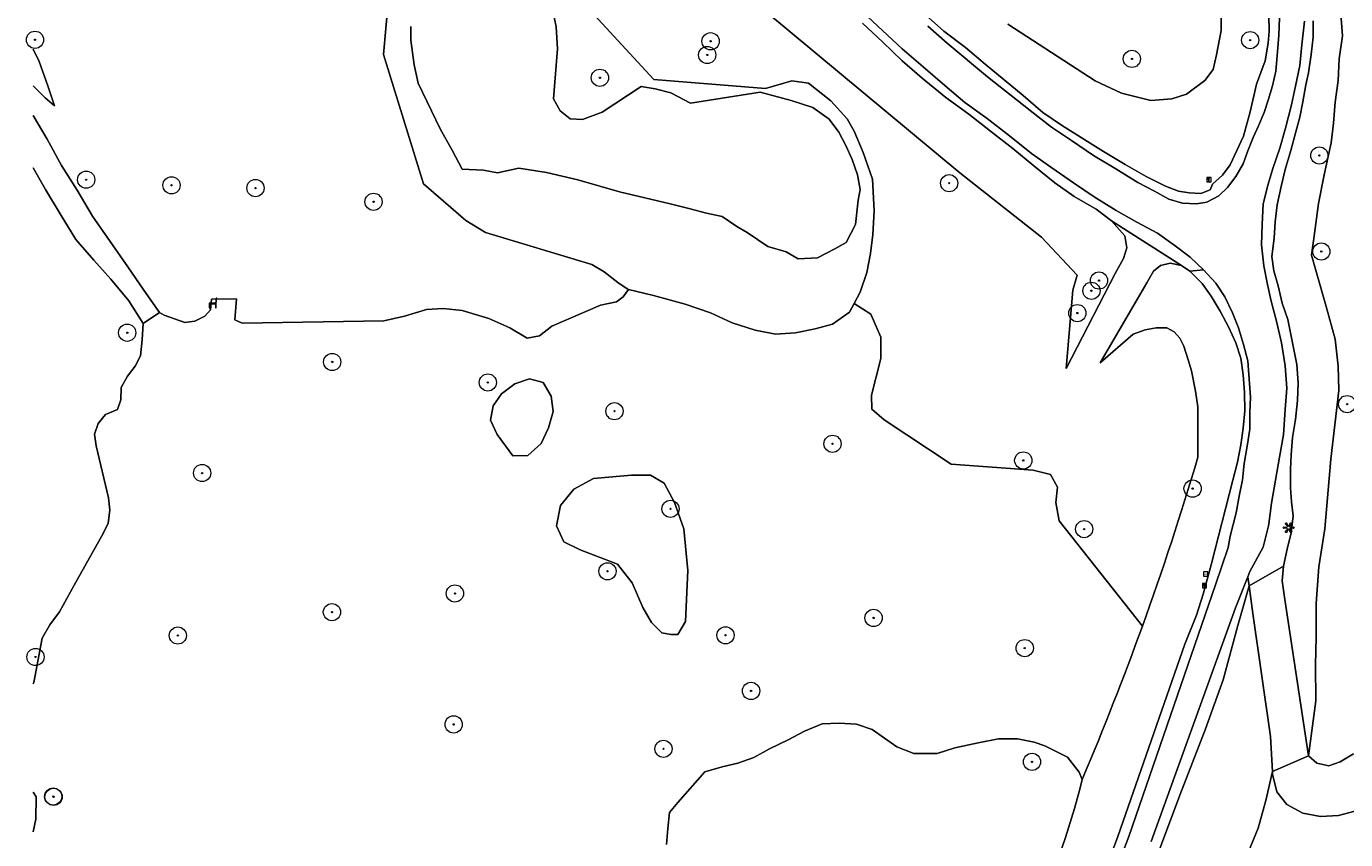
# Model space of a CAD drawing. Header units: metres. Extents: x 196496 to 197479, y 355139 to 356324.
# Tile 2 of 144: x 196828 to 196943, y 355224 to 355295. Entities that reach past the tile are written whole.
import ezdxf
from ezdxf.enums import TextEntityAlignment as Align

# ---------------------------------------------------------------- set-up
doc = ezdxf.new("R2010")
doc.units = ezdxf.units.M
doc.layers.get('0').update_dxf_attribs({"color": 252, "lineweight": 18})
for name, color, linetype, lineweight in [('B-WE-GR-BEPLANTING_CULTUUR_BOSPLANTSOEN-GV', 252, 'Continuous', 18), ('B-WE-GR-BOOM-S', 252, 'Continuous', 18), ('B-WE-GR-GRAS-GV', 252, 'Continuous', 18), ('B-WE-GR-HOUTWAL-GV', 252, 'Continuous', 18), ('B-WE-GW-TALUD_KRUIN-G', 252, 'Continuous', 18), ('B-WE-IE-KUNSTOBJECT-S', 252, 'Continuous', 18), ('B-WE-IE-MEUBILAIR-S', 252, 'Continuous', 18), ('B-WE-IE-MEUBILAIR_WEGMEUBILAIR-S', 252, 'Continuous', 18), ('B-WE-OG-TERREIN_BEGROEID-GV', 252, 'Continuous', 18), ('B-WE-OG-TERREIN_OEVER-GV', 252, 'Continuous', 18), ('B-WE-OG-WATER_MEER-GV', 252, 'Continuous', 18), ('B-WE-VH-ONVERHARD_ZAND-GV', 252, 'Continuous', 18)]:
    doc.layers.add(name, color=color, linetype=linetype, lineweight=lineweight)
doc.styles.add('NLCS-ISO', font='NLCS-ISO.ttf')

# ---------------------------------------------------------------- blocks, each defined once
blk = doc.blocks.new('SIE-MEUBILAIR_BORD_WEGWIJZER-SO')
blk.add_lwpolyline([(-0.75, -0.75), (0.75, -0.75), (0.75, 0.75), (-0.75, 0.75)], close=True)
at = {"style": 'NLCS-ISO'}
blk.add_text('ww', height=0.75, dxfattribs=at).set_placement((0, 0.125), align=Align.MIDDLE_CENTER)
blk = doc.blocks.new('SIE-MEUBILAIR_BORD_INFORMATIE-SO')
h = blk.add_hatch(color=256)
h.dxf.hatch_style = 1
h.paths.add_polyline_path([(0.13, 0.2), (-0.33, 0.2), (-0.33, 0.08), (-0.13, 0.08), (-0.13, -0.65), (0.13, -0.65)])
h = blk.add_hatch(color=256)
h.dxf.hatch_style = 1
edge = h.paths.add_edge_path()
edge.add_arc((0, 0.5), 0.149, 0, 360)
for points in [[(-0.75, -0.75), (0.75, -0.75), (0.75, 0.75), (-0.75, 0.75)], [(0.13, 0.2), (-0.33, 0.2), (-0.33, 0.08), (-0.13, 0.08), (-0.13, -0.65), (0.13, -0.65)]]:
    blk.add_lwpolyline(points, close=True)
blk.add_circle((0, 0.5), 0.149)
blk = doc.blocks.new('SIE-WEG_ZITBANK-SO')
at = {"color": 0, "linetype": 'ByBlock', "lineweight": 18}
blk.add_lwpolyline([(-0.91, -1.63), (-0.91, -0.2), (1.09, -0.2), (1.09, -1.63), (1.29, -1.63), (1.29, -0.21), (1.54, 1.78), (1.33, 1.78), (1.11, 0), (-1.11, 0), (-1.11, -1.63)], close=True, dxfattribs=at)
blk = doc.blocks.new('SIE-KUNSTOBJECT-SO')
at = {"color": 0, "linetype": 'ByBlock', "lineweight": 18, "flags": 128}
blk.add_lwpolyline([(0.27, -0.73, 0.700208), (-0.27, -0.73), (-0.56, -1.53, -1), (-1.05, -1.25), (-0.5, -0.6, 0.700208), (-0.77, -0.13), (-1.6, -0.28, -1), (-1.6, 0.28), (-0.77, 0.13, 0.700208), (-0.5, 0.6), (-1.05, 1.25, -1), (-0.56, 1.53), (-0.27, 0.73, 0.700208), (0.27, 0.73), (0.56, 1.53, -1), (1.05, 1.25), (0.5, 0.6, 0.700208), (0.77, 0.13), (1.6, 0.28, -1), (1.6, -0.28), (0.77, -0.13, 0.700208), (0.5, -0.6), (1.05, -1.25, -1), (0.56, -1.53)], format="xyb", close=True, dxfattribs=at)
blk = doc.blocks.new('SGR-BOOM_GBKN-SO')
at = {"color": 0, "linetype": 'ByBlock', "lineweight": 18}
for radius in [3, 0.225]:
    blk.add_circle((0, 0), radius, dxfattribs=at)

msp = doc.modelspace()

# ---------------------------------------------------------------- linework, layer by layer
at = {"layer": 'B-WE-GR-BEPLANTING_CULTUUR_BOSPLANTSOEN-GV', "flags": 128}
for points in [[(196932.498, 355297.574), (196932.486, 355294.746), (196932.074, 355292.626), (196931.786, 355291.365), (196931.077, 355290.381), (196929.466, 355289.209), (196928.187, 355288.791), (196926.364, 355288.648), (196923.801, 355289.292), (196921.526, 355290.364), (196913.915, 355295.315)], [(196892.893, 355296.346), (196909.722, 355282.34), (196916.858, 355276.758), (196919.966, 355273.431), (196919.575, 355272.134), (196919.003, 355265.314), (196923.255, 355273.581), (196923.992, 355274.877), (196924.269, 355275.827), (196924.106, 355276.853), (196922.952, 355278.179), (196921.623, 355279.184), (196919.7, 355280.303), (196918.002, 355281.473), (196916.171, 355282.958), (196914.34, 355284.461), (196912.394, 355285.971), (196910.516, 355287.456), (196908.522, 355288.926), (196906.443, 355290.59), (196904.699, 355292.115), (196903.031, 355293.732), (196901.26, 355295.382)], [(196906.737, 355296.119), (196908.346, 355294.699), (196910.216, 355293.284), (196911.944, 355291.816), (196915.246, 355289.092), (196916.974, 355287.605), (196918.679, 355286.436), (196922.236, 355284.21), (196924.145, 355283.08), (196925.971, 355282.031), (196927.654, 355281.18), (196928.793, 355280.753), (196929.701, 355280.611), (196930.719, 355280.56), (196931.537, 355280.874), (196931.746, 355281.37), (196932.599, 355282.153), (196933.271, 355283.042), (196934.428, 355285.541), (196935.029, 355287.673), (196935.567, 355290.066), (196936.328, 355292.102), (196936.587, 355293.642), (196936.689, 355294.703), (196936.642, 355296.053)], [(196940.514, 355295.607), (196940.503, 355294.182), (196940.331, 355292.647), (196940.113, 355291.074), (196939.858, 355290.013), (196939.617, 355288.535), (196939.346, 355287.206), (196939.009, 355285.913), (196938.573, 355284.302), (196938.069, 355282.65), (196937.707, 355281.161), (196937.375, 355279.575), (196937.184, 355278.076), (196937.11, 355276.657), (196936.9, 355275.074), (196937.078, 355273.799), (196937.459, 355272.492), (196937.803, 355271.007), (196938.308, 355269.584), (196939.081, 355265.648), (196939.194, 355264.061), (196939.135, 355262.501), (196938.981, 355260.855), (196938.699, 355259.304), (196938.579, 355257.787), (196938.541, 355256.493), (196938.545, 355254.905), (196938.621, 355253.677), (196938.757, 355252.473), (196938.579, 355250.977), (196938.247, 355249.556), (196937.937, 355248.077), (196937.819, 355246.808), (196938.047, 355245.165), (196940.11, 355231.555), (196940.727, 355236.357), (196940.724, 355239.497), (196940.762, 355241.909), (196940.765, 355244.827), (196941.005, 355248.019), (196941.514, 355251.341), (196942.047, 355257.395), (196942.737, 355263.395), (196942.683, 355265.506), (196942.412, 355267.86), (196941.643, 355270.708), (196940.364, 355275.185), (196940.624, 355277.076), (196940.966, 355279.69), (196941.464, 355282.167), (196942.066, 355284.975), (196942.284, 355286.668), (196942.436, 355288.498), (196942.671, 355290.386), (196942.771, 355292.285), (196943.05, 355294.282), (196942.92, 355296.162)]]:
    msp.add_lwpolyline(points, dxfattribs=at)
at = {"layer": 'B-WE-GR-BEPLANTING_CULTUUR_BOSPLANTSOEN-GV'}
msp.add_lwpolyline([(196829.043, 355289.927), (196830.074, 355288.876), (196830.887, 355288.197), (196830.301, 355289.945), (196829.565, 355292.065), (196829.043, 355293.127)], dxfattribs=at)
at = {"layer": 'B-WE-GR-GRAS-GV', "flags": 128}
for points in [[(196870.821, 355257.698), (196872.111, 355257.725), (196873.262, 355258.773), (196873.902, 355260.132), (196874.319, 355261.545), (196874.152, 355262.898), (196873.44, 355264.093), (196872.255, 355264.396), (196870.992, 355263.968), (196869.83, 355263.101), (196869.099, 355262.056), (196868.872, 355260.808), (196869.451, 355259.564)], [(196938.047, 355245.165), (196937.819, 355246.808), (196937.937, 355248.077), (196934.927, 355246.356), (196935.092, 355245.259), (196935.258, 355243.95), (196936.777, 355233.244), (196936.955, 355230.182), (196940.11, 355231.555)]]:
    msp.add_lwpolyline(points, close=True, dxfattribs=at)
msp.add_lwpolyline([(196944.132, 355226.74), (196942.716, 355226.373), (196941.145, 355226.258), (196939.615, 355226.568), (196938.228, 355227.311), (196937.348, 355228.429), (196936.968, 355229.965), (196936.955, 355230.182), (196936.372, 355227.672), (196935.72, 355225.252), (196933.616, 355220.186)], dxfattribs=at)
at = {"layer": 'B-WE-GR-HOUTWAL-GV', "flags": 128}
for points in [[(196942.92, 355296.162), (196943.05, 355294.282), (196942.771, 355292.285), (196942.671, 355290.386), (196942.436, 355288.498), (196942.284, 355286.668), (196942.066, 355284.975), (196941.464, 355282.167), (196940.966, 355279.69), (196940.624, 355277.076), (196940.364, 355275.185), (196941.643, 355270.708), (196942.412, 355267.86), (196942.683, 355265.506), (196942.737, 355263.395), (196942.047, 355257.395), (196941.514, 355251.341), (196941.005, 355248.019), (196940.765, 355244.827), (196940.762, 355241.909), (196940.724, 355239.497), (196940.727, 355236.357), (196940.11, 355231.555), (196940.84, 355230.919), (196941.882, 355230.678), (196942.852, 355231.03), (196944.024, 355231.745)], [(196939.753, 355295.56), (196939.511, 355293.496), (196939.338, 355291.714), (196938.966, 355289.894), (196938.616, 355288.267), (196938.091, 355286.251), (196937.593, 355284.489), (196936.991, 355282.734), (196936.587, 355281.353), (196936.165, 355279.644), (196936.067, 355277.85), (196936.021, 355276.088), (196936.211, 355274.246), (196936.539, 355272.608), (196936.841, 355271.176), (196937.324, 355269.425), (196937.743, 355267.538), (196938.07, 355265.524), (196938.216, 355263.593), (196938.079, 355261.742), (196937.927, 355259.531), (196937.588, 355257.586), (196937.22, 355255.581), (196936.884, 355253.565), (196936.637, 355251.773), (196936.612, 355251.591), (196936.153, 355249.736), (196935.003, 355247.631), (196934.809, 355247.144), (196934.927, 355246.356), (196937.937, 355248.077), (196938.247, 355249.556), (196938.579, 355250.977), (196938.757, 355252.473), (196938.621, 355253.677), (196938.545, 355254.905), (196938.541, 355256.493), (196938.579, 355257.787), (196938.699, 355259.304), (196938.981, 355260.855), (196939.135, 355262.501), (196939.194, 355264.061), (196939.081, 355265.648), (196938.308, 355269.584), (196937.803, 355271.007), (196937.459, 355272.492), (196937.078, 355273.799), (196936.9, 355275.074), (196937.11, 355276.657), (196937.184, 355278.076), (196937.375, 355279.575), (196937.707, 355281.161), (196938.069, 355282.65), (196938.573, 355284.302), (196939.009, 355285.913), (196939.346, 355287.206), (196939.617, 355288.535), (196939.858, 355290.013), (196940.113, 355291.074), (196940.331, 355292.647), (196940.503, 355294.182), (196940.514, 355295.607)]]:
    msp.add_lwpolyline(points, dxfattribs=at)
at = {"layer": 'B-WE-GW-TALUD_KRUIN-G', "flags": 128}
for points in [[(196906.737, 355296.119), (196908.346, 355294.699), (196910.216, 355293.284), (196911.944, 355291.816), (196915.246, 355289.092), (196916.974, 355287.605), (196918.679, 355286.436), (196922.236, 355284.21), (196924.145, 355283.08), (196925.971, 355282.031), (196927.654, 355281.18), (196928.793, 355280.753), (196929.701, 355280.611), (196930.719, 355280.56), (196931.537, 355280.874), (196931.746, 355281.37), (196932.599, 355282.153), (196933.271, 355283.042), (196934.428, 355285.541), (196935.029, 355287.673), (196935.567, 355290.066), (196936.328, 355292.102), (196936.587, 355293.642), (196936.689, 355294.703), (196936.642, 355296.053)], [(196922.126, 355220.87), (196923.509, 355224.528), (196929.328, 355241.29), (196930.341, 355243.825), (196930.934, 355245.629), (196931.617, 355248.212), (196933.502, 355255.567), (196933.915, 355257.129), (196934.199, 355258.642), (196934.424, 355260.106), (196934.56, 355261.625), (196934.53, 355263.226), (196934.403, 355264.742), (196934.201, 355266.206), (196933.78, 355267.528), (196933.136, 355268.94), (196932.416, 355270.304), (196931.618, 355271.601), (196930.849, 355272.712), (196929.774, 355273.781), (196929.044, 355274.285), (196928.041, 355274.468), (196927.215, 355274.272), (196926.607, 355273.783), (196926.029, 355272.765), (196921.964, 355265.786)], [(196940.11, 355231.555), (196938.047, 355245.165), (196937.819, 355246.808), (196937.937, 355248.077), (196934.927, 355246.356)], [(196937.937, 355248.077), (196937.819, 355246.808), (196938.047, 355245.165), (196940.11, 355231.555)], [(196934.927, 355246.356), (196933.95, 355242.907), (196932.676, 355238.178), (196931.1, 355233.83), (196928.895, 355228.144), (196923.912, 355214.787)]]:
    msp.add_lwpolyline(points, dxfattribs=at)
at = {"layer": 'B-WE-OG-TERREIN_BEGROEID-GV', "flags": 128}
for points in [[(196875.441, 355298.788), (196883.085, 355290.468), (196892.817, 355289.69), (196895.117, 355290.377), (196896.56, 355290.171), (196898.508, 355288.621), (196899.909, 355287.06), (196900.523, 355285.979), (196901.32, 355284.114), (196902.133, 355281.803), (196902.277, 355279.03), (196902.154, 355276.978), (196901.955, 355275.326), (196901.641, 355273.67), (196901.047, 355271.947), (196900.532, 355270.956), (196901.973, 355270.047), (196902.849, 355268.031), (196902.867, 355266.185), (196902.049, 355262.966), (196902.077, 355261.771), (196903.14, 355260.835), (196908.98, 355256.955), (196916.121, 355256.441), (196917.632, 355256.065), (196918.232, 355254.958), (196918.102, 355253.637), (196918.39, 355252.035), (196925.634, 355242.857)], [(196829.043, 355287.343), (196830.244, 355285.274), (196831.512, 355282.986), (196832.853, 355280.847), (196834.203, 355278.589), (196837.287, 355274.172), (196838.658, 355272.126), (196840.033, 355270.176), (196840.449, 355269.944), (196842.239, 355269.32), (196843.123, 355269.418), (196843.984, 355269.864), (196844.472, 355270.428), (196844.561, 355271.354), (196846.742, 355271.372), (196846.585, 355269.529), (196847.237, 355269.266), (196859.576, 355269.455), (196861.38, 355269.858), (196863.286, 355270.437), (196864.746, 355270.524), (196866.382, 355270.353), (196868.719, 355269.654), (196870.54, 355268.838), (196872.063, 355267.96), (196873.14, 355268.143), (196874.191, 355269), (196878.455, 355270.813), (196879.821, 355271.114), (196880.429, 355271.559), (196880.882, 355272.186), (196880.853, 355272.193), (196879.937, 355272.805), (196878.774, 355273.714), (196877.691, 355274.364), (196868.426, 355277.16), (196866.721, 355278.186), (196863.023, 355281.399), (196859.557, 355292.66), (196859.942, 355297.184)], [(196913.915, 355295.315), (196921.526, 355290.364), (196923.801, 355289.292), (196926.364, 355288.648), (196928.187, 355288.791), (196929.466, 355289.209), (196931.077, 355290.381), (196931.786, 355291.365), (196932.074, 355292.626), (196932.486, 355294.746), (196932.498, 355297.574)], [(196901.26, 355295.382), (196903.031, 355293.732), (196904.699, 355292.115), (196906.443, 355290.59), (196908.522, 355288.926), (196910.516, 355287.456), (196912.394, 355285.971), (196914.34, 355284.461), (196916.171, 355282.958), (196918.002, 355281.473), (196919.7, 355280.303), (196921.623, 355279.184), (196922.952, 355278.179), (196929.044, 355274.285), (196929.774, 355273.781), (196930.952, 355273.896), (196929.797, 355275.01), (196928.483, 355275.997), (196926.951, 355277.082), (196925.149, 355278.043), (196923.364, 355279.075), (196921.445, 355280.262), (196919.624, 355281.471), (196917.755, 355282.779), (196915.988, 355284.031), (196914.047, 355285.561), (196912.102, 355287.073), (196910.185, 355288.468), (196908.426, 355289.95), (196906.533, 355291.572), (196904.713, 355293.147), (196901.278, 355296.342)], [(196936.642, 355296.053), (196936.689, 355294.703), (196936.587, 355293.642), (196936.328, 355292.102), (196935.567, 355290.066), (196935.029, 355287.673), (196934.428, 355285.541), (196933.271, 355283.042), (196932.599, 355282.153), (196931.746, 355281.37), (196931.537, 355280.874), (196930.719, 355280.56), (196929.701, 355280.611), (196928.793, 355280.753), (196927.654, 355281.18), (196925.971, 355282.031), (196924.145, 355283.08), (196922.236, 355284.21), (196918.679, 355286.436), (196916.974, 355287.605), (196915.246, 355289.092), (196911.944, 355291.816), (196910.216, 355293.284), (196908.346, 355294.699), (196906.737, 355296.119)], [(196906.956, 355295.128), (196908.619, 355293.636), (196912.159, 355290.708), (196915.848, 355287.785), (196917.729, 355286.339), (196919.448, 355285.169), (196921.365, 355283.849), (196923.321, 355282.686), (196925.239, 355281.51), (196926.691, 355280.754), (196927.951, 355280.061), (196929.121, 355279.694), (196930.346, 355279.649), (196931.256, 355279.794), (196932.291, 355280.358), (196933.044, 355281.072), (196933.781, 355282.03), (196934.414, 355283.133), (196934.819, 355284.269), (196935.272, 355285.418), (196935.741, 355286.454), (196936.239, 355287.602), (196936.595, 355288.682), (196936.976, 355289.943), (196937.245, 355291.207), (196937.403, 355292.903), (196937.514, 355294.343), (196937.564, 355295.84)], [(196829.043, 355237.822), (196829.091, 355237.942), (196829.827, 355241.808), (196830.492, 355242.965), (196831.333, 355244.115), (196832.602, 355246.437), (196835.117, 355250.941), (196835.567, 355251.814), (196835.714, 355252.957), (196835.595, 355254.049), (196834.526, 355258.578), (196834.361, 355259.573), (196834.699, 355260.52), (196835.327, 355261.306), (196836.389, 355261.741), (196836.663, 355262.577), (196836.702, 355263.634), (196837.241, 355264.636), (196837.902, 355265.513), (196838.377, 355266.414), (196838.534, 355267.811), (196838.602, 355269.229), (196837.353, 355271.206), (196835.785, 355273.098), (196834.309, 355274.74), (196832.742, 355276.545), (196831.398, 355278.78), (196830.116, 355280.891), (196829.043, 355282.781)], [(196930.468, 355257.572), (196930.468, 355261.966), (196930.27, 355263.342), (196929.904, 355265.092), (196929.613, 355266.061), (196929.24, 355267.253), (196928.885, 355267.947), (196928.401, 355268.512), (196927.755, 355268.835), (196926.836, 355268.835), (196925.883, 355268.674), (196924.828, 355268.293), (196921.964, 355265.786), (196926.029, 355272.765), (196926.607, 355273.783), (196927.215, 355274.272), (196928.041, 355274.468), (196929.044, 355274.285), (196922.952, 355278.179)], [(196929.044, 355274.285), (196928.041, 355274.468), (196927.215, 355274.272), (196926.607, 355273.783), (196926.029, 355272.765), (196921.964, 355265.786), (196924.828, 355268.293), (196925.883, 355268.674), (196926.836, 355268.835), (196927.755, 355268.835), (196928.401, 355268.512), (196928.885, 355267.947), (196929.24, 355267.253), (196929.613, 355266.061), (196929.904, 355265.092), (196930.27, 355263.342), (196930.468, 355261.966), (196930.468, 355257.572)], [(196922.126, 355220.87), (196923.509, 355224.528), (196929.328, 355241.29), (196930.341, 355243.825), (196930.934, 355245.629), (196931.617, 355248.212), (196933.502, 355255.567), (196933.915, 355257.129), (196934.199, 355258.642), (196934.424, 355260.106), (196934.56, 355261.625), (196934.53, 355263.226), (196934.403, 355264.742), (196934.201, 355266.206), (196933.78, 355267.528), (196933.136, 355268.94), (196932.416, 355270.304), (196931.618, 355271.601), (196930.849, 355272.712), (196929.774, 355273.781), (196929.044, 355274.285)], [(196923.062, 355220.87), (196924.445, 355224.528), (196932.013, 355246.448), (196933.107, 355249.702), (196933.287, 355250.685), (196933.803, 355252.723), (196934.067, 355254.187), (196934.354, 355255.614), (196934.509, 355257.016), (196934.765, 355258.523), (196934.998, 355260.018), (196934.991, 355261.466), (196935.056, 355262.804), (196934.818, 355265.96), (196934.441, 355267.397), (196934.016, 355268.832), (196933.482, 355270.162), (196932.81, 355271.538), (196932.028, 355272.728), (196930.952, 355273.896), (196929.774, 355273.781), (196930.849, 355272.712), (196931.618, 355271.601), (196932.416, 355270.304), (196933.136, 355268.94), (196933.78, 355267.528), (196934.201, 355266.206), (196934.403, 355264.742), (196934.53, 355263.226), (196934.56, 355261.625), (196934.424, 355260.106), (196934.199, 355258.642), (196933.915, 355257.129), (196933.502, 355255.567), (196931.617, 355248.212), (196930.934, 355245.629), (196930.341, 355243.825), (196929.328, 355241.29), (196923.509, 355224.528), (196922.126, 355220.87)], [(196925.634, 355242.857), (196918.39, 355252.035), (196918.102, 355253.637), (196918.232, 355254.958), (196917.632, 355256.065), (196916.121, 355256.441), (196908.98, 355256.955), (196903.14, 355260.835), (196902.077, 355261.771), (196902.049, 355262.966), (196902.867, 355266.185), (196902.849, 355268.031), (196901.973, 355270.047), (196900.532, 355270.956), (196900.137, 355270.198), (196898.639, 355269.178), (196897.148, 355268.746), (196895.431, 355268.418), (196893.67, 355268.283), (196891.92, 355268.637), (196889.895, 355269.274), (196888.021, 355270.156), (196885.805, 355270.912), (196883.06, 355271.667), (196880.882, 355272.186)], [(196923.912, 355214.787), (196928.895, 355228.144), (196931.1, 355233.83), (196932.676, 355238.178), (196933.95, 355242.907), (196934.927, 355246.356)], [(196933.616, 355220.186), (196935.72, 355225.252), (196936.372, 355227.672), (196936.955, 355230.182), (196936.777, 355233.244), (196935.258, 355243.95), (196935.092, 355245.259), (196934.927, 355246.356), (196933.95, 355242.907), (196932.676, 355238.178), (196931.1, 355233.83), (196928.895, 355228.144), (196923.912, 355214.787)], [(196884.193, 355223.838), (196884.306, 355225.213), (196884.451, 355226.614), (196885.174, 355227.479), (196887.52, 355230.174), (196889.024, 355230.611), (196890.414, 355230.929), (196891.789, 355231.418), (196893.171, 355232.171), (196894.791, 355232.94), (196896.209, 355233.699), (196897.749, 355234.339), (196899.236, 355234.411), (196900.747, 355234.314), (196902.112, 355233.838), (196904.24, 355232.328), (196905.737, 355231.763), (196907.77, 355231.763), (196909.295, 355232.243), (196911.328, 355232.696), (196913.099, 355233.035), (196914.761, 355233.035), (196916.197, 355232.744), (196917.149, 355232.437), (196919.098, 355231.428), (196920.131, 355230.136), (196920.389, 355229.507)]]:
    msp.add_lwpolyline(points, dxfattribs=at)
at = {"layer": 'B-WE-OG-TERREIN_BEGROEID-GV'}
for points in [[(196922.952, 355278.179), (196924.106, 355276.853), (196924.269, 355275.827), (196923.992, 355274.877), (196923.255, 355273.581), (196919.003, 355265.314), (196919.575, 355272.134), (196919.966, 355273.431), (196916.858, 355276.758), (196909.722, 355282.34), (196892.893, 355296.346)], [(196829.043, 355293.127), (196829.565, 355292.065), (196830.301, 355289.945), (196830.887, 355288.197), (196830.074, 355288.876), (196829.043, 355289.927)], [(196880.882, 355272.186), (196880.429, 355271.559), (196879.821, 355271.114), (196878.455, 355270.813), (196874.191, 355269), (196873.14, 355268.143), (196872.063, 355267.96), (196870.54, 355268.838), (196868.719, 355269.654), (196866.382, 355270.353), (196864.746, 355270.524), (196863.286, 355270.437), (196861.38, 355269.858), (196859.576, 355269.455), (196847.237, 355269.266), (196846.585, 355269.529), (196846.742, 355271.372), (196844.561, 355271.354), (196844.472, 355270.428), (196843.984, 355269.864), (196843.123, 355269.418), (196842.239, 355269.32), (196840.449, 355269.944), (196840.033, 355270.176), (196838.602, 355269.229), (196838.534, 355267.811), (196838.377, 355266.414), (196837.902, 355265.513), (196837.241, 355264.636), (196836.702, 355263.634), (196836.663, 355262.577), (196836.389, 355261.741), (196835.327, 355261.306), (196834.699, 355260.52), (196834.361, 355259.573), (196834.526, 355258.578), (196835.595, 355254.049), (196835.714, 355252.957), (196835.567, 355251.814), (196835.117, 355250.941), (196832.602, 355246.437), (196831.333, 355244.115), (196830.492, 355242.965), (196829.827, 355241.808), (196829.091, 355237.942), (196829.043, 355237.822)], [(196934.927, 355246.356), (196934.809, 355247.144), (196933.739, 355244.452), (196926.413, 355224.08)], [(196920.389, 355229.507), (196920.131, 355230.136), (196919.098, 355231.428), (196917.149, 355232.437), (196916.197, 355232.744), (196914.761, 355233.035), (196913.099, 355233.035), (196911.328, 355232.696), (196909.295, 355232.243), (196907.77, 355231.763), (196905.737, 355231.763), (196904.24, 355232.328), (196902.112, 355233.838), (196900.747, 355234.314), (196899.236, 355234.411), (196897.749, 355234.339), (196896.209, 355233.699), (196894.791, 355232.94), (196893.171, 355232.171), (196891.789, 355231.418), (196890.414, 355230.929), (196889.024, 355230.611), (196887.52, 355230.174), (196885.174, 355227.479), (196884.451, 355226.614), (196884.306, 355225.213), (196884.193, 355223.838)], [(196829.043, 355224.949), (196829.259, 355226.029), (196829.302, 355227.977), (196829.043, 355228.389)], [(196829.043, 355228.389), (196829.302, 355227.977), (196829.259, 355226.029), (196829.043, 355224.949)]]:
    msp.add_lwpolyline(points, dxfattribs=at)
at = {"layer": 'B-WE-OG-TERREIN_BEGROEID-GV', "flags": 128}
for points in [[(196873.262, 355258.773), (196872.111, 355257.725), (196870.821, 355257.698), (196869.451, 355259.564), (196868.872, 355260.808), (196869.099, 355262.056), (196869.83, 355263.101), (196870.992, 355263.968), (196872.255, 355264.396), (196873.44, 355264.093), (196874.152, 355262.898), (196874.319, 355261.545), (196873.902, 355260.132)], [(196885.169, 355242.136), (196885.847, 355243.247), (196886.05, 355247.69), (196885.692, 355251.327), (196884.887, 355253.617), (196883.985, 355255.299), (196882.783, 355256.007), (196881.131, 355256.013), (196877.844, 355255.715), (196876.117, 355254.785), (196874.96, 355253.358), (196874.62, 355251.607), (196875.241, 355250.202), (196876.659, 355249.498), (196879.934, 355248.245), (196881.186, 355246.633), (196882.137, 355244.495), (196882.893, 355243.166), (196883.786, 355242.28), (196884.567, 355242.124)], [(196883.786, 355242.28), (196882.893, 355243.166), (196882.137, 355244.495), (196881.186, 355246.633), (196879.934, 355248.245), (196876.659, 355249.498), (196875.241, 355250.202), (196874.62, 355251.607), (196874.96, 355253.358), (196876.117, 355254.785), (196877.844, 355255.715), (196881.131, 355256.013), (196882.783, 355256.007), (196883.985, 355255.299), (196884.887, 355253.617), (196885.692, 355251.327), (196886.05, 355247.69), (196885.847, 355243.247), (196885.169, 355242.136), (196884.567, 355242.124)]]:
    msp.add_lwpolyline(points, close=True, dxfattribs=at)
at = {"layer": 'B-WE-OG-TERREIN_BEGROEID-GV'}
for points in [[(196930.468, 355257.572, -0.0148427), (196925.634, 355242.857)], [(196925.634, 355242.857, 0.0148427), (196930.468, 355257.572)], [(196920.389, 355229.507, 0.0137615), (196925.634, 355242.857)], [(196925.634, 355242.857, -0.0137615), (196920.389, 355229.507)], [(196908.333, 355204.414, 0.1043838), (196920.389, 355229.507)], [(196920.389, 355229.507, -0.1043838), (196908.333, 355204.414)]]:
    msp.add_lwpolyline(points, format="xyb", dxfattribs=at)
at = {"layer": 'B-WE-OG-TERREIN_OEVER-GV', "flags": 128}
for points in [[(196859.942, 355297.184), (196859.557, 355292.66), (196863.023, 355281.399), (196866.721, 355278.186), (196868.426, 355277.16), (196877.691, 355274.364), (196878.774, 355273.714), (196879.937, 355272.805), (196880.853, 355272.193), (196880.882, 355272.186), (196883.06, 355271.667), (196885.805, 355270.912), (196888.021, 355270.156), (196889.895, 355269.274), (196891.92, 355268.637), (196893.67, 355268.283), (196895.431, 355268.418), (196897.148, 355268.746), (196898.639, 355269.178), (196900.137, 355270.198), (196900.532, 355270.956), (196901.047, 355271.947), (196901.641, 355273.67), (196901.955, 355275.326), (196902.154, 355276.978), (196902.277, 355279.03), (196902.133, 355281.803), (196901.32, 355284.114), (196900.523, 355285.979), (196899.909, 355287.06), (196898.508, 355288.621), (196896.56, 355290.171), (196895.117, 355290.377), (196892.817, 355289.69), (196883.085, 355290.468), (196875.441, 355298.788)], [(196874.302, 355296.475), (196874.584, 355295.062), (196874.689, 355293.154), (196874.341, 355288.795), (196874.916, 355287.763), (196875.812, 355287.054), (196876.869, 355286.995), (196878.585, 355287.649), (196881.995, 355289.872), (196883.195, 355289.68), (196884.576, 355289.335), (196886.284, 355288.434), (196892.339, 355289.388), (196895.054, 355288.644), (196896.937, 355288.032), (196898.346, 355287.017), (196899.195, 355285.906), (196899.82, 355284.725), (196900.362, 355283.522), (196900.837, 355282.167), (196901.05, 355280.908), (196900.893, 355279.963), (196900.652, 355277.854), (196899.849, 355276.284), (196898.839, 355275.717), (196897.326, 355274.953), (196895.649, 355274.866), (196894.609, 355275.479), (196893.012, 355275.924), (196891.21, 355277.153), (196890.312, 355277.673), (196889.045, 355278.536), (196887.678, 355278.835), (196886.147, 355279.236), (196884.499, 355279.641), (196880.094, 355280.709), (196876.477, 355281.735), (196873.749, 355282.372), (196871.323, 355282.743), (196869.465, 355282.345), (196868.245, 355282.577), (196866.399, 355282.663), (196865.55, 355284.279), (196864.464, 355286.176), (196862.552, 355290.152), (196862.214, 355291.756), (196861.914, 355293.903), (196861.914, 355295.114)]]:
    msp.add_lwpolyline(points, dxfattribs=at)
at = {"layer": 'B-WE-OG-WATER_MEER-GV', "flags": 128}
msp.add_lwpolyline([(196861.914, 355295.114), (196861.914, 355293.903), (196862.214, 355291.756), (196862.552, 355290.152), (196864.464, 355286.176), (196865.55, 355284.279), (196866.399, 355282.663), (196868.245, 355282.577), (196869.465, 355282.345), (196871.323, 355282.743), (196873.749, 355282.372), (196876.477, 355281.735), (196880.094, 355280.709), (196884.499, 355279.641), (196886.147, 355279.236), (196887.678, 355278.835), (196889.045, 355278.536), (196890.312, 355277.673), (196891.21, 355277.153), (196893.012, 355275.924), (196894.609, 355275.479), (196895.649, 355274.866), (196897.326, 355274.953), (196898.839, 355275.717), (196899.849, 355276.284), (196900.652, 355277.854), (196900.893, 355279.963), (196901.05, 355280.908), (196900.837, 355282.167), (196900.362, 355283.522), (196899.82, 355284.725), (196899.195, 355285.906), (196898.346, 355287.017), (196896.937, 355288.032), (196895.054, 355288.644), (196892.339, 355289.388), (196886.284, 355288.434), (196884.576, 355289.335), (196883.195, 355289.68), (196881.995, 355289.872), (196878.585, 355287.649), (196876.869, 355286.995), (196875.812, 355287.054), (196874.916, 355287.763), (196874.341, 355288.795), (196874.689, 355293.154), (196874.584, 355295.062), (196874.302, 355296.475)], dxfattribs=at)
at = {"layer": 'B-WE-VH-ONVERHARD_ZAND-GV'}
msp.add_lwpolyline([(196901.278, 355296.342), (196904.713, 355293.147), (196906.533, 355291.572), (196908.426, 355289.95), (196910.185, 355288.468), (196912.102, 355287.073), (196914.047, 355285.561), (196915.988, 355284.031), (196917.755, 355282.779), (196919.624, 355281.471), (196921.445, 355280.262), (196923.364, 355279.075), (196925.149, 355278.043), (196926.951, 355277.082), (196928.483, 355275.997), (196929.797, 355275.01), (196930.952, 355273.896), (196932.028, 355272.728), (196932.81, 355271.538), (196933.482, 355270.162), (196934.016, 355268.832), (196934.441, 355267.397), (196934.818, 355265.96), (196935.056, 355262.804), (196934.991, 355261.466), (196934.998, 355260.018), (196934.765, 355258.523), (196934.509, 355257.016), (196934.354, 355255.614), (196934.067, 355254.187), (196933.803, 355252.723), (196933.287, 355250.685), (196933.107, 355249.702), (196932.013, 355246.448), (196924.445, 355224.528), (196923.062, 355220.87)], dxfattribs=at)
at = {"layer": 'B-WE-VH-ONVERHARD_ZAND-GV', "flags": 128}
for points in [[(196937.564, 355295.84), (196937.514, 355294.343), (196937.403, 355292.903), (196937.245, 355291.207), (196936.976, 355289.943), (196936.595, 355288.682), (196936.239, 355287.602), (196935.741, 355286.454), (196935.272, 355285.418), (196934.819, 355284.269), (196934.414, 355283.133), (196933.781, 355282.03), (196933.044, 355281.072), (196932.291, 355280.358), (196931.256, 355279.794), (196930.346, 355279.649), (196929.121, 355279.694), (196927.951, 355280.061), (196926.691, 355280.754), (196925.239, 355281.51), (196923.321, 355282.686), (196921.365, 355283.849), (196919.448, 355285.169), (196917.729, 355286.339), (196915.848, 355287.785), (196912.159, 355290.708), (196908.619, 355293.636), (196906.956, 355295.128)], [(196926.413, 355224.08), (196933.739, 355244.452), (196934.809, 355247.144), (196935.003, 355247.631), (196936.153, 355249.736), (196936.612, 355251.591), (196936.637, 355251.773), (196936.884, 355253.565), (196937.22, 355255.581), (196937.588, 355257.586), (196937.927, 355259.531), (196938.079, 355261.742), (196938.216, 355263.593), (196938.07, 355265.524), (196937.743, 355267.538), (196937.324, 355269.425), (196936.841, 355271.176), (196936.539, 355272.608), (196936.211, 355274.246), (196936.021, 355276.088), (196936.067, 355277.85), (196936.165, 355279.644), (196936.587, 355281.353), (196936.991, 355282.734), (196937.593, 355284.489), (196938.091, 355286.251), (196938.616, 355288.267), (196938.966, 355289.894), (196939.338, 355291.714), (196939.511, 355293.496), (196939.753, 355295.56)], [(196829.043, 355282.781), (196830.116, 355280.891), (196831.398, 355278.78), (196832.742, 355276.545), (196834.309, 355274.74), (196835.785, 355273.098), (196837.353, 355271.206), (196838.602, 355269.229), (196840.033, 355270.176), (196838.658, 355272.126), (196837.287, 355274.172), (196834.203, 355278.589), (196832.853, 355280.847), (196831.512, 355282.986), (196830.244, 355285.274), (196829.043, 355287.343)], [(196944.024, 355231.745), (196942.852, 355231.03), (196941.882, 355230.678), (196940.84, 355230.919), (196940.11, 355231.555), (196936.955, 355230.182), (196936.968, 355229.965), (196937.348, 355228.429), (196938.228, 355227.311), (196939.615, 355226.568), (196941.145, 355226.258), (196942.716, 355226.373), (196944.132, 355226.74)]]:
    msp.add_lwpolyline(points, dxfattribs=at)

# ---------------------------------------------------------------- block references
at = {"layer": 'B-WE-GR-BOOM-S', "xscale": 0.25, "yscale": 0.25, "zscale": 0.25}
for p in [(196829.192, 355293.944), (196888.029, 355293.813), (196935.022, 355293.915), (196887.735, 355292.618), (196924.719, 355292.278), (196878.389, 355290.633), (196941.047, 355283.863), (196833.651, 355281.754), (196908.806, 355281.448), (196841.083, 355281.266), (196848.393, 355281.022), (196858.677, 355279.829), (196941.218, 355275.498), (196921.854, 355272.966), (196921.198, 355272.075), (196919.969, 355270.129), (196837.224, 355268.42), (196855.077, 355265.872), (196868.629, 355264.089), (196943.466, 355262.2), (196879.657, 355261.583), (196898.649, 355258.745), (196915.26, 355257.292), (196843.748, 355256.195), (196930.008, 355254.841), (196884.536, 355253.078), (196920.562, 355251.311), (196879.052, 355247.634), (196865.761, 355245.703), (196855.053, 355244.076), (196902.223, 355243.572), (196841.631, 355242.036), (196889.326, 355242.06), (196829.233, 355240.168), (196915.388, 355240.94), (196891.554, 355237.212), (196865.652, 355234.294), (196883.926, 355232.167), (196916.021, 355231.033), (196830.776, 355228.012), (196830.812, 355227.986)]:
    msp.add_blockref('SGR-BOOM_GBKN-SO', p, dxfattribs=at)
at = {"layer": 'B-WE-IE-KUNSTOBJECT-S', "xscale": 0.25, "yscale": 0.25, "zscale": 0.25}
msp.add_blockref('SIE-KUNSTOBJECT-SO', (196938.366, 355251.434), dxfattribs=at)
at = {"layer": 'B-WE-IE-MEUBILAIR-S', "xscale": 0.25, "yscale": 0.25, "zscale": 0.25}
for name, p in [('SIE-MEUBILAIR_BORD_INFORMATIE-SO', (196931.426, 355281.767)), ('SIE-MEUBILAIR_BORD_WEGWIJZER-SO', (196931.155, 355247.387)), ('SIE-MEUBILAIR_BORD_INFORMATIE-SO', (196931.044, 355246.382))]:
    msp.add_blockref(name, p, dxfattribs=at)
at = {"layer": 'B-WE-IE-MEUBILAIR_WEGMEUBILAIR-S', "xscale": 0.25, "yscale": 0.25, "zscale": 0.25}
msp.add_blockref('SIE-WEG_ZITBANK-SO', (196844.636, 355270.997), dxfattribs=at)

doc.saveas('drawing.dxf')
